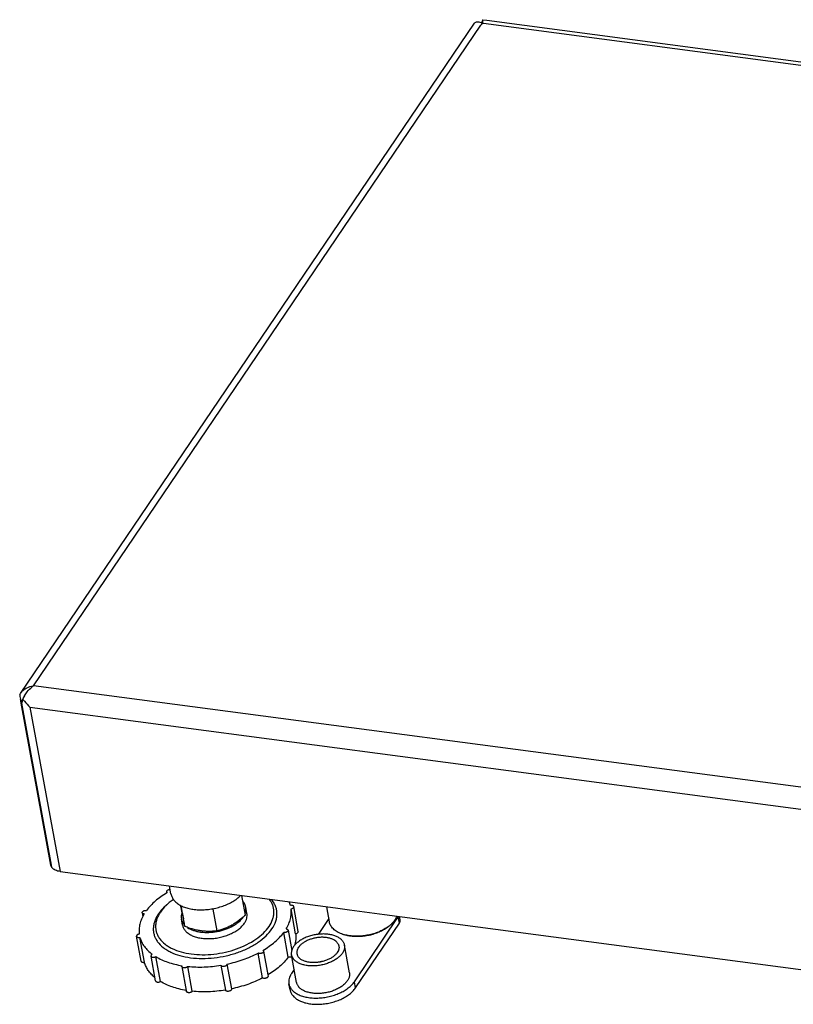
# Model space of a CAD drawing. Header units: millimetres. Extents: x 0 to 1680, y 0 to 1188.
# Tile 4 of 8: x 988 to 1189, y 237 to 493. Entities that reach past the tile are written whole.
import ezdxf

# ---------------------------------------------------------------- set-up
doc = ezdxf.new("R2010")
doc.units = ezdxf.units.MM
doc.header["$LTSCALE"] = 4
for name, color, linetype in [('00_COMPONENTS', 7, 'Continuous'), ('02___PRT_ALL_AXES', 7, 'Continuous'), ('AXES', 7, 'Continuous')]:
    doc.layers.add(name, color=color, linetype=linetype)

msp = doc.modelspace()

# ---------------------------------------------------------------- linework, layer by layer
at = {"color": 7, "linetype": 'Continuous'}
for p, q in [((988.52, 317.73), (1106.52, 491.88)), ((1108.58, 492.7), (1108.59, 492.76)), ((1108.59, 492.76), (1108.68, 492.74)), ((1108.59, 492.76), (1108.59, 492.7)), ((1108.68, 492.74), (1109.68, 492.61)), ((1109.68, 492.61), (1379.17, 456.95)), ((988.3, 317.37), (988.52, 317.73)), ((988.3, 317.37), (988.31, 317.33)), ((988.59, 315.79), (988.52, 316.14)), ((988.7, 315.17), (988.59, 315.79)), ((996.4, 273.09), (988.7, 315.17)), ((996.67, 272.49), (996.4, 273.09)), ((998.8, 271.45), (1070.37, 261.98)), ((1027.62, 265.62), (1027.25, 267.68)), ((1070.37, 261.98), (1074, 261.5)), ((1074, 261.5), (1083.08, 260.3)), ((1083.08, 260.3), (1245.3, 238.83)), ((1084.31, 257.29), (1084.63, 257.56)), ((1072.37, 255.11), (1071.99, 255.25))]:
    msp.add_line(p, q, dxfattribs=at)
at = {"color": 9, "linetype": 'Continuous'}
for p, q in [((991.91, 319.71), (1108.18, 491.29)), ((1108.18, 491.29), (1108.38, 491.6)), ((1108.38, 491.6), (1108.57, 491.87)), ((1108.57, 491.87), (1108.87, 491.83)), ((1108.87, 491.83), (1378.06, 456.21)), ((1241.82, 286.64), (991.91, 319.71)), ((990.98, 314.16), (1241.36, 281.02)), ((990.98, 314.16), (998.8, 271.45))]:
    msp.add_line(p, q, dxfattribs=at)
at = {"color": 3, "linetype": 'Continuous'}
for p, q in [((996.56, 273.12), (988.86, 315.19)), ((996.56, 273.12), (988.86, 315.19)), ((996.67, 272.49), (996.56, 273.12)), ((996.67, 272.49), (996.56, 273.12))]:
    msp.add_line(p, q, dxfattribs=at)
at = {"color": 7, "linetype": 'Continuous'}
msp.add_lwpolyline([(1108.58, 492.7), (1108.5, 492.39), (1108.36, 491.94)], dxfattribs=at)
for centre, radius, start, end in [((1118.53, 492.07), 9.97, 176.3662, 177.2262), ((1078.97, 264.14), 8.68, 307.9695, 310.6847), ((1079.33, 263.73), 8.13, 310.6833, 312.3576), ((1074.98, 263.5), 8.78, 250.0719, 252.708)]:
    msp.add_arc(centre, radius, start, end, dxfattribs=at)
at = {"color": 3, "linetype": 'Continuous'}
msp.add_arc((992.67, 314.93), 3.81, 145.919, 159.4255, dxfattribs=at)
at = {"color": 7, "linetype": 'Continuous'}
for points, knots in [([(1106.52, 491.88), (1106.59, 491.99), (1106.84, 492.18), (1107.34, 492.25), (1107.94, 492.15), (1108.35, 491.98), (1108.57, 491.87)], [0, 0, 0, 0, 0.179409, 0.396502, 0.669237, 1, 1, 1, 1]), ([(1108.58, 492.55), (1108.58, 492.51), (1108.57, 492.28), (1108.57, 492.05), (1108.57, 491.87)], [0, 0, 0, 0, 0.187802, 1, 1, 1, 1]), ([(988.52, 317.73), (988.7, 318.01), (989.14, 318.51), (990.23, 319.3), (991.23, 319.62), (991.91, 319.71)], [0, 0, 0, 0, 0.244319, 0.491917, 1, 1, 1, 1]), ([(989.12, 316.25), (989.18, 316.37), (989.41, 316.82), (989.67, 317.25), (989.89, 317.57)], [0, 0, 0, 0, 0.244895, 1, 1, 1, 1]), ([(989.89, 317.57), (990, 317.75), (990.48, 318.42), (991.05, 319.04), (991.53, 319.42)], [0, 0, 0, 0, 0.258238, 1, 1, 1, 1]), ([(988.86, 315.19), (988.89, 315.25), (988.94, 315.4), (989.04, 315.75), (989.09, 316.04), (989.12, 316.25)], [0, 0, 0, 0, 0.183654, 0.420119, 1, 1, 1, 1]), ([(989.12, 316.25), (989.25, 316.06), (989.8, 315.3), (990.45, 314.62), (990.98, 314.16)], [0, 0, 0, 0, 0.249214, 1, 1, 1, 1]), ([(998.8, 271.45), (998.36, 271.51), (997.57, 271.7), (996.88, 272.2), (996.67, 272.49)], [0, 0, 0, 0, 0.554188, 1, 1, 1, 1]), ([(1027.62, 265.62), (1027.65, 265.48), (1027.72, 265.19), (1027.95, 264.63), (1028.38, 263.96), (1029.11, 263.26), (1030.03, 262.66), (1031.12, 262.17), (1032.35, 261.81), (1033.7, 261.58), (1035.14, 261.48), (1036.63, 261.52), (1038.14, 261.7), (1039.63, 262.01), (1041.07, 262.44), (1042.43, 262.99), (1043.68, 263.64), (1044.78, 264.38), (1045.43, 264.94), (1045.72, 265.24)], [0, 0, 0, 0, 0.021279, 0.042808, 0.087467, 0.135612, 0.188199, 0.245598, 0.307697, 0.374014, 0.443793, 0.516082, 0.5898, 0.663797, 0.736912, 0.808023, 0.876108, 0.940309, 1, 1, 1, 1]), ([(1086.34, 259.86), (1086.27, 259.67), (1086.05, 259.19), (1085.55, 258.46), (1085.07, 257.96), (1084.81, 257.72)], [0, 0, 0, 0, 0.228225, 0.596781, 1, 1, 1, 1]), ([(1071.99, 255.25), (1071.56, 255.4), (1070.97, 255.67), (1070.26, 256.14), (1069.81, 256.52), (1069.44, 256.94), (1069.14, 257.38), (1068.92, 257.85), (1068.83, 258.18), (1068.8, 258.34)], [0, 0, 0, 0, 0.289282, 0.42252, 0.548456, 0.667839, 0.781817, 0.891922, 1, 1, 1, 1]), ([(1084.31, 257.3), (1083.99, 257.05), (1083.3, 256.58), (1082.16, 255.98), (1080.91, 255.47), (1079.58, 255.08), (1078.21, 254.8), (1076.82, 254.64), (1075.45, 254.61), (1074.56, 254.68), (1074.12, 254.74)], [0, 0, 0, 0, 0.113146, 0.233359, 0.359068, 0.488392, 0.619265, 0.749545, 0.877112, 1, 1, 1, 1]), ([(1084.31, 257.29), (1084.02, 257.04), (1083.37, 256.56), (1082.28, 255.94), (1081.07, 255.42), (1079.77, 255), (1078.42, 254.71), (1077.06, 254.54), (1075.71, 254.51), (1074.82, 254.57), (1074.39, 254.63)], [0, 0, 0, 0, 0.111167, 0.23018, 0.355441, 0.484958, 0.616495, 0.74771, 0.876269, 1, 1, 1, 1]), ([(1074.12, 254.74), (1073.97, 254.76), (1073.38, 254.85), (1072.79, 254.99), (1072.37, 255.12)], [0, 0, 0, 0, 0.258677, 1, 1, 1, 1]), ([(1074.39, 254.63), (1074.04, 254.68), (1073.35, 254.8), (1072.69, 254.99), (1072.37, 255.11)], [0, 0, 0, 0, 0.515186, 1, 1, 1, 1])]:
    msp.add_open_spline(points, degree=3, knots=knots, dxfattribs=at)
for points in [[(988.31, 317.33), (988.35, 317.08), (988.4, 316.83), (988.46, 316.58)], [(991.53, 319.42), (991.65, 319.52), (991.78, 319.62), (991.91, 319.71)], [(988.46, 316.58), (988.51, 316.34), (988.57, 316.1), (988.64, 315.85)], [(988.64, 315.85), (988.7, 315.63), (988.78, 315.41), (988.86, 315.19)]]:
    msp.add_open_spline(points, degree=3, dxfattribs=at)
at = {"color": 3, "linetype": 'Continuous'}
msp.add_open_spline([(988.86, 315.19), (988.89, 315.56), (988.97, 315.92), (989.1, 316.26)], degree=3, dxfattribs=at)
at = {"layer": '00_COMPONENTS', "color": 7, "linetype": 'Continuous'}
for p, q in [((1026.52, 266.21), (1026.56, 265.98)), ((1026.56, 265.98), (1026.57, 265.93)), ((1047.36, 260.57), (1047.06, 262.18)), ((1060, 255.3), (1058.82, 261.74)), ((1060.71, 255.89), (1059.53, 262.34)), ((1020.16, 260.74), (1020.33, 259.8)), ((1030.63, 257.51), (1030.34, 259.12)), ((1058.04, 256.22), (1059, 250.96)), ((1019.84, 248.17), (1018.66, 254.62)), ((1020.73, 247.87), (1019.55, 254.31)), ((1058.1, 249.17), (1056.92, 255.61)), ((1051.68, 250.74), (1052.8, 244.58)), ((1023.61, 243.05), (1022.43, 249.49)), ((1024.88, 242.88), (1023.7, 249.33)), ((1051.42, 243.81), (1050.24, 250.25)), ((1030.45, 246.74), (1031.58, 240.56)), ((1033.15, 240.35), (1031.97, 246.79)), ((1040.58, 247.09), (1040.58, 247.09)), ((1040.58, 247.09), (1041.76, 240.64)), ((1042.15, 247.39), (1042.16, 247.38)), ((1042.16, 247.38), (1043.33, 240.95)), ((1052.8, 244.58), (1052.86, 244.3)), ((1031.58, 240.56), (1031.63, 240.29)), ((1043.33, 240.95), (1043.33, 240.93))]:
    msp.add_line(p, q, dxfattribs=at)
for centre, radius, start, end in [((1039.4, 244.59), 24.9, 120.7216, 121.0259), ((1052.15, 260.85), 6.74, 15.4225, 23.895)]:
    msp.add_arc(centre, radius, start, end, dxfattribs=at)
for points, knots in [([(1026.52, 266.21), (1026.51, 266.25), (1026.51, 266.32), (1026.56, 266.43), (1026.64, 266.54), (1026.8, 266.67), (1027.06, 266.78), (1027.29, 266.82), (1027.41, 266.83)], [0, 0, 0, 0, 0.087992, 0.184131, 0.293409, 0.417107, 0.698908, 1, 1, 1, 1]), ([(1026.68, 266), (1026.64, 266.02), (1026.57, 266.08), (1026.53, 266.17), (1026.52, 266.21)], [0, 0, 0, 0, 0.530946, 1, 1, 1, 1]), ([(1026.57, 265.93), (1026.02, 265.6), (1024.98, 264.92), (1023.14, 263.47), (1021.94, 262.23), (1021.27, 261.34)], [0, 0, 0, 0, 0.270524, 0.528011, 1, 1, 1, 1]), ([(1028.24, 264.18), (1028.13, 264.1), (1027.68, 263.79), (1027.26, 263.45), (1026.95, 263.19)], [0, 0, 0, 0, 0.255625, 1, 1, 1, 1]), ([(1047.06, 262.18), (1047.02, 262.44), (1046.84, 262.96), (1046.54, 263.41), (1046.36, 263.62)], [0, 0, 0, 0, 0.487945, 1, 1, 1, 1]), ([(1053.11, 257.18), (1053.5, 257.75), (1053.97, 258.65), (1054.31, 259.93), (1054.4, 260.86), (1054.33, 261.77), (1054.1, 262.65), (1053.71, 263.5), (1053.37, 264.01), (1053.17, 264.26)], [0, 0, 0, 0, 0.271527, 0.397253, 0.518247, 0.636649, 0.754837, 0.875223, 1, 1, 1, 1]), ([(1053.85, 256.53), (1054.27, 257.15), (1054.78, 258.14), (1055.13, 259.53), (1055.2, 260.54), (1055.09, 261.53), (1054.8, 262.48), (1054.33, 263.39), (1053.92, 263.94), (1053.69, 264.2)], [0, 0, 0, 0, 0.270544, 0.395536, 0.51587, 0.633912, 0.752276, 0.873545, 1, 1, 1, 1]), ([(1020.16, 260.74), (1020.15, 260.78), (1020.15, 260.87), (1020.22, 260.99), (1020.33, 261.11), (1020.48, 261.21), (1020.67, 261.29), (1020.93, 261.35), (1021.14, 261.36), (1021.27, 261.34)], [0, 0, 0, 0, 0.086475, 0.183435, 0.296242, 0.424922, 0.565857, 0.713234, 1, 1, 1, 1]), ([(1026.51, 262.81), (1026.29, 262.62), (1025.5, 261.9), (1024.79, 261.08), (1024.35, 260.43)], [0, 0, 0, 0, 0.264091, 1, 1, 1, 1]), ([(1026.95, 263.19), (1026.74, 263.01), (1025.98, 262.32), (1025.3, 261.54), (1024.88, 260.91)], [0, 0, 0, 0, 0.264095, 1, 1, 1, 1]), ([(1046.9, 260.57), (1047, 260.83), (1047.13, 261.37), (1047.11, 261.92), (1047.06, 262.18)], [0, 0, 0, 0, 0.512376, 1, 1, 1, 1]), ([(1057.55, 256.54), (1057.81, 256.96), (1058.25, 257.81), (1058.7, 259.13), (1058.91, 260.45), (1058.88, 261.32), (1058.82, 261.74)], [0, 0, 0, 0, 0.269396, 0.523254, 0.765193, 1, 1, 1, 1]), ([(1059.53, 262.34), (1059.53, 262.37), (1059.51, 262.43), (1059.44, 262.51), (1059.35, 262.58), (1059.19, 262.65), (1058.95, 262.68), (1058.74, 262.66), (1058.64, 262.64)], [0, 0, 0, 0, 0.090064, 0.186844, 0.294928, 0.416141, 0.693577, 1, 1, 1, 1]), ([(1058.82, 261.74), (1058.92, 261.76), (1059.12, 261.82), (1059.32, 261.94), (1059.45, 262.06), (1059.51, 262.15), (1059.54, 262.25), (1059.54, 262.31), (1059.53, 262.34)], [0, 0, 0, 0, 0.306775, 0.583746, 0.704744, 0.812761, 0.909668, 1, 1, 1, 1]), ([(1020.64, 260.42), (1020.39, 260), (1019.95, 259.15), (1019.5, 257.83), (1019.29, 256.51), (1019.32, 255.64), (1019.37, 255.21)], [0, 0, 0, 0, 0.269396, 0.523254, 0.765193, 1, 1, 1, 1]), ([(1020.64, 260.42), (1020.58, 260.42), (1020.47, 260.45), (1020.31, 260.51), (1020.2, 260.61), (1020.16, 260.7), (1020.16, 260.74)], [0, 0, 0, 0, 0.303525, 0.569869, 0.797663, 1, 1, 1, 1]), ([(1024.35, 260.43), (1024.14, 260.13), (1023.78, 259.53), (1023.37, 258.58), (1023.11, 257.63), (1023, 256.68), (1023.05, 255.76), (1023.26, 254.85), (1023.63, 253.99), (1024.33, 252.87), (1025.32, 251.89), (1026.52, 251.06), (1027.95, 250.28), (1030.02, 249.53), (1032.77, 248.98), (1035.76, 248.8), (1038.87, 248.97), (1041.99, 249.5), (1045, 250.37), (1047.79, 251.54), (1050.25, 252.97), (1052.31, 254.61), (1053.41, 255.88), (1053.85, 256.53)], [0, 0, 0, 0, 0.026557, 0.051696, 0.075618, 0.098638, 0.121134, 0.143531, 0.166263, 0.189735, 0.240066, 0.267473, 0.296488, 0.359312, 0.428111, 0.501688, 0.578398, 0.656335, 0.733496, 0.807939, 0.877943, 0.942191, 1, 1, 1, 1]), ([(1024.88, 260.91), (1024.69, 260.62), (1024.34, 260.04), (1023.94, 259.14), (1023.69, 258.23), (1023.59, 257.33), (1023.64, 256.44), (1023.84, 255.57), (1024.19, 254.75), (1024.86, 253.68), (1025.81, 252.73), (1026.96, 251.94), (1028.33, 251.2), (1030.31, 250.48), (1032.94, 249.96), (1035.8, 249.78), (1038.77, 249.94), (1041.76, 250.45), (1044.64, 251.28), (1047.31, 252.4), (1049.67, 253.77), (1051.63, 255.34), (1052.69, 256.55), (1053.11, 257.18)], [0, 0, 0, 0, 0.026556, 0.051696, 0.075618, 0.098638, 0.121134, 0.143531, 0.166263, 0.189735, 0.240066, 0.267473, 0.296489, 0.359312, 0.42811, 0.501688, 0.578398, 0.656335, 0.733496, 0.807939, 0.877943, 0.942191, 1, 1, 1, 1]), ([(1030.51, 260.79), (1030.41, 260.52), (1030.27, 259.97), (1030.29, 259.39), (1030.34, 259.12)], [0, 0, 0, 0, 0.513106, 1, 1, 1, 1]), ([(1030.34, 259.12), (1030.36, 258.98), (1030.44, 258.7), (1030.68, 258.14), (1030.96, 257.77), (1031.17, 257.54)], [0, 0, 0, 0, 0.241072, 0.486002, 1, 1, 1, 1]), ([(1031.93, 256.91), (1032.4, 256.59), (1033.21, 256.22), (1034.37, 255.89), (1035.7, 255.65), (1037.48, 255.57), (1039.66, 255.82), (1041.77, 256.38), (1043.39, 257.09), (1044.54, 257.8), (1045.5, 258.53), (1046.1, 259.17), (1046.42, 259.63)], [0, 0, 0, 0, 0.106852, 0.166109, 0.228777, 0.362034, 0.501373, 0.640501, 0.773154, 0.8354, 0.894175, 1, 1, 1, 1]), ([(1046.71, 258.02), (1046.85, 258.22), (1047.09, 258.64), (1047.32, 259.29), (1047.42, 259.94), (1047.4, 260.37), (1047.36, 260.57)], [0, 0, 0, 0, 0.272698, 0.526954, 0.767226, 1, 1, 1, 1]), ([(1030.63, 257.51), (1030.68, 257.25), (1030.86, 256.72), (1031.35, 256), (1032.05, 255.38), (1032.93, 254.86), (1033.96, 254.45), (1035.13, 254.17), (1036.4, 254.02), (1037.73, 253.99), (1039.1, 254.1), (1040.47, 254.35), (1041.8, 254.71), (1043.06, 255.19), (1044.2, 255.78), (1045.21, 256.45), (1046.06, 257.19), (1046.52, 257.74), (1046.71, 258.02)], [0, 0, 0, 0, 0.043118, 0.088468, 0.137767, 0.191994, 0.251428, 0.315793, 0.384395, 0.456246, 0.530158, 0.604825, 0.678902, 0.751075, 0.820136, 0.885067, 0.945134, 1, 1, 1, 1]), ([(1058.04, 256.22), (1058.04, 256.18), (1058.04, 256.09), (1057.97, 255.96), (1057.86, 255.85), (1057.71, 255.75), (1057.53, 255.67), (1057.27, 255.6), (1057.06, 255.6), (1056.92, 255.61)], [0, 0, 0, 0, 0.086475, 0.183435, 0.296242, 0.424922, 0.565857, 0.713234, 1, 1, 1, 1]), ([(1057.55, 256.54), (1057.61, 256.53), (1057.73, 256.51), (1057.88, 256.44), (1057.99, 256.35), (1058.03, 256.26), (1058.04, 256.22)], [0, 0, 0, 0, 0.303525, 0.569869, 0.797663, 1, 1, 1, 1]), ([(1060, 255.3), (1060.1, 255.32), (1060.29, 255.37), (1060.5, 255.49), (1060.63, 255.61), (1060.69, 255.7), (1060.72, 255.8), (1060.72, 255.86), (1060.71, 255.89)], [0, 0, 0, 0, 0.306773, 0.583747, 0.70474, 0.812756, 0.909677, 1, 1, 1, 1]), ([(1019.37, 255.21), (1019.27, 255.2), (1019.08, 255.14), (1018.87, 255.02), (1018.75, 254.9), (1018.69, 254.81), (1018.65, 254.71), (1018.65, 254.65), (1018.66, 254.62)], [0, 0, 0, 0, 0.306775, 0.583746, 0.704744, 0.812761, 0.909668, 1, 1, 1, 1]), ([(1018.66, 254.62), (1018.67, 254.59), (1018.69, 254.52), (1018.75, 254.45), (1018.85, 254.38), (1019.01, 254.31), (1019.25, 254.28), (1019.45, 254.29), (1019.55, 254.31)], [0, 0, 0, 0, 0.090064, 0.186844, 0.294928, 0.416141, 0.693577, 1, 1, 1, 1]), ([(1019.55, 254.31), (1019.67, 253.9), (1019.98, 253.08), (1020.69, 251.94), (1021.62, 250.87), (1022.36, 250.25), (1022.76, 249.96)], [0, 0, 0, 0, 0.233687, 0.475419, 0.72974, 1, 1, 1, 1]), ([(1051.52, 250.96), (1052.07, 251.29), (1053.13, 251.98), (1055.02, 253.45), (1056.25, 254.71), (1056.92, 255.61)], [0, 0, 0, 0, 0.27077, 0.52838, 1, 1, 1, 1]), ([(1060, 255.3), (1060.07, 254.79), (1060.08, 253.73), (1059.86, 252.7), (1059.7, 252.19)], [0, 0, 0, 0, 0.489841, 1, 1, 1, 1]), ([(1051.68, 250.74), (1051.68, 250.72), (1051.68, 250.67), (1051.66, 250.56), (1051.56, 250.42), (1051.39, 250.29), (1051.17, 250.19), (1050.92, 250.13), (1050.67, 250.12), (1050.44, 250.15), (1050.3, 250.21), (1050.24, 250.25)], [0, 0, 0, 0, 0.043188, 0.088623, 0.191828, 0.315548, 0.456048, 0.604733, 0.7511, 0.885152, 1, 1, 1, 1]), ([(1051.52, 250.96), (1051.56, 250.93), (1051.63, 250.87), (1051.67, 250.79), (1051.68, 250.74)], [0, 0, 0, 0, 0.530946, 1, 1, 1, 1]), ([(1019.84, 248.17), (1019.84, 248.14), (1019.87, 248.08), (1019.93, 248), (1020.03, 247.93), (1020.19, 247.87), (1020.43, 247.83), (1020.63, 247.85), (1020.73, 247.87)], [0, 0, 0, 0, 0.090056, 0.186851, 0.29493, 0.416144, 0.693578, 1, 1, 1, 1]), ([(1022.76, 249.96), (1022.7, 249.93), (1022.61, 249.87), (1022.49, 249.75), (1022.43, 249.62), (1022.42, 249.53), (1022.43, 249.49)], [0, 0, 0, 0, 0.30281, 0.568672, 0.796701, 1, 1, 1, 1]), ([(1022.43, 249.49), (1022.44, 249.45), (1022.47, 249.37), (1022.58, 249.27), (1022.73, 249.2), (1022.91, 249.17), (1023.11, 249.16), (1023.32, 249.18), (1023.52, 249.24), (1023.64, 249.3), (1023.7, 249.33)], [0, 0, 0, 0, 0.086361, 0.183372, 0.296407, 0.42538, 0.566508, 0.71381, 0.860669, 1, 1, 1, 1]), ([(1023.7, 249.33), (1024.67, 248.74), (1026.3, 248.01), (1028.62, 247.34), (1029.87, 247.09), (1030.52, 246.99)], [0, 0, 0, 0, 0.472208, 0.729713, 1, 1, 1, 1]), ([(1042.15, 247.39), (1043.58, 247.7), (1046.35, 248.47), (1049, 249.6), (1050.24, 250.25)], [0, 0, 0, 0, 0.510127, 1, 1, 1, 1]), ([(1058.1, 249.17), (1057.44, 248.28), (1056.24, 247.04), (1054.39, 245.59), (1053.35, 244.91), (1052.81, 244.58)], [0, 0, 0, 0, 0.471989, 0.729476, 1, 1, 1, 1]), ([(1059, 249.38), (1058.94, 249.34), (1058.81, 249.26), (1058.58, 249.19), (1058.34, 249.15), (1058.18, 249.16), (1058.1, 249.17)], [0, 0, 0, 0, 0.235422, 0.491084, 0.751451, 1, 1, 1, 1]), ([(1023.42, 243.92), (1023.09, 244.19), (1022.47, 244.77), (1021.7, 245.74), (1021.11, 246.77), (1020.83, 247.5), (1020.73, 247.87)], [0, 0, 0, 0, 0.267169, 0.520745, 0.763764, 1, 1, 1, 1]), ([(1030.45, 246.74), (1030.44, 246.78), (1030.45, 246.87), (1030.49, 246.95), (1030.52, 246.99)], [0, 0, 0, 0, 0.471149, 1, 1, 1, 1]), ([(1031.97, 246.79), (1031.93, 246.74), (1031.83, 246.63), (1031.63, 246.52), (1031.39, 246.44), (1031.13, 246.4), (1030.89, 246.41), (1030.68, 246.48), (1030.54, 246.57), (1030.47, 246.66), (1030.46, 246.71), (1030.45, 246.74)], [0, 0, 0, 0, 0.113737, 0.247122, 0.393333, 0.542321, 0.683365, 0.80764, 0.911217, 0.956753, 1, 1, 1, 1]), ([(1031.97, 246.79), (1033.38, 246.65), (1036.26, 246.56), (1039.13, 246.85), (1040.58, 247.09)], [0, 0, 0, 0, 0.490653, 1, 1, 1, 1]), ([(1042.16, 247.38), (1042.16, 247.35), (1042.16, 247.28), (1042.13, 247.19), (1042.07, 247.1), (1041.95, 246.98), (1041.74, 246.86), (1041.45, 246.77), (1041.15, 246.75), (1040.92, 246.79), (1040.76, 246.86), (1040.67, 246.92), (1040.61, 247), (1040.59, 247.06), (1040.58, 247.09)], [0, 0, 0, 0, 0.045209, 0.093748, 0.147745, 0.208178, 0.346585, 0.500018, 0.653449, 0.791852, 0.852278, 0.906278, 0.954819, 1, 1, 1, 1]), ([(1023.61, 243.05), (1023.62, 243.01), (1023.65, 242.92), (1023.76, 242.83), (1023.91, 242.76), (1024.09, 242.72), (1024.29, 242.71), (1024.5, 242.74), (1024.7, 242.79), (1024.82, 242.85), (1024.88, 242.88)], [0, 0, 0, 0, 0.086361, 0.183372, 0.296407, 0.42538, 0.566508, 0.71381, 0.860669, 1, 1, 1, 1]), ([(1051.42, 243.81), (1050.18, 243.16), (1047.53, 242.02), (1044.76, 241.25), (1043.33, 240.95)], [0, 0, 0, 0, 0.489873, 1, 1, 1, 1]), ([(1052.86, 244.3), (1052.86, 244.27), (1052.86, 244.22), (1052.84, 244.11), (1052.74, 243.98), (1052.57, 243.84), (1052.35, 243.74), (1052.1, 243.69), (1051.85, 243.67), (1051.62, 243.71), (1051.48, 243.77), (1051.42, 243.81)], [0, 0, 0, 0, 0.043183, 0.088619, 0.191822, 0.315539, 0.456036, 0.604724, 0.751084, 0.885163, 1, 1, 1, 1]), ([(1031.58, 240.56), (1030.95, 240.66), (1029.72, 240.92), (1027.44, 241.59), (1025.84, 242.3), (1024.88, 242.88)], [0, 0, 0, 0, 0.270073, 0.527468, 1, 1, 1, 1]), ([(1041.76, 240.65), (1040.31, 240.41), (1037.44, 240.12), (1034.56, 240.2), (1033.15, 240.35)], [0, 0, 0, 0, 0.509347, 1, 1, 1, 1]), ([(1043.33, 240.93), (1043.34, 240.9), (1043.34, 240.84), (1043.31, 240.74), (1043.25, 240.65), (1043.13, 240.53), (1042.92, 240.41), (1042.63, 240.33), (1042.33, 240.3), (1042.1, 240.34), (1041.94, 240.41), (1041.85, 240.48), (1041.79, 240.55), (1041.77, 240.61), (1041.76, 240.64)], [0, 0, 0, 0, 0.045209, 0.093748, 0.147745, 0.208178, 0.346585, 0.500018, 0.653449, 0.791852, 0.852278, 0.906278, 0.954819, 1, 1, 1, 1]), ([(1033.15, 240.35), (1033.11, 240.29), (1033.01, 240.19), (1032.81, 240.07), (1032.57, 239.99), (1032.31, 239.95), (1032.07, 239.97), (1031.88, 240.02), (1031.77, 240.09), (1031.7, 240.15), (1031.65, 240.22), (1031.64, 240.27), (1031.63, 240.29)], [0, 0, 0, 0, 0.113691, 0.246983, 0.393126, 0.542035, 0.68301, 0.807224, 0.861739, 0.911258, 0.956771, 1, 1, 1, 1])]:
    msp.add_open_spline(points, degree=3, knots=knots, dxfattribs=at)
at = {"layer": '02___PRT_ALL_AXES', "color": 7, "linetype": 'Continuous'}
for p, q in [((1046.98, 260.12), (1046.05, 265.19)), ((1030.21, 262.34), (1030.15, 262.65)), ((1031.26, 257.15), (1030.26, 262.59)), ((1039.64, 256.04), (1038.61, 261.65))]:
    msp.add_line(p, q, dxfattribs=at)
for centre, radius, start, end in [((1028.13, 233.41), 30.13, 69.6321, 70.2096), ((1058.71, 239.27), 30.08, 131.2984, 131.9215), ((1447.03, 343.17), 424.58, 191.1884, 191.4111)]:
    msp.add_arc(centre, radius, start, end, dxfattribs=at)
for points, knots in [([(1030.52, 260.79), (1030.49, 260.91), (1030.39, 261.43), (1030.29, 261.95), (1030.21, 262.34)], [0, 0, 0, 0, 0.240626, 1, 1, 1, 1]), ([(1031.26, 257.15), (1031.23, 257.28), (1031.09, 257.95), (1030.95, 258.63), (1030.84, 259.17)], [0, 0, 0, 0, 0.198007, 1, 1, 1, 1]), ([(1046.98, 260.12), (1046.7, 259.87), (1046.13, 259.38), (1045.25, 258.69), (1044.35, 258.05), (1043.73, 257.68), (1043.42, 257.5)], [0, 0, 0, 0, 0.255593, 0.508156, 0.756639, 1, 1, 1, 1]), ([(1035.56, 256.02), (1035.2, 256.06), (1034.48, 256.19), (1033.4, 256.44), (1032.32, 256.76), (1031.61, 257.01), (1031.26, 257.15)], [0, 0, 0, 0, 0.243735, 0.492319, 0.744744, 1, 1, 1, 1]), ([(1039.64, 256.04), (1039.32, 255.99), (1038.65, 255.92), (1037.64, 255.88), (1036.6, 255.9), (1035.91, 255.97), (1035.56, 256.02)], [0, 0, 0, 0, 0.241881, 0.488681, 0.741234, 1, 1, 1, 1]), ([(1043.42, 257.5), (1043.11, 257.33), (1042.49, 257.02), (1041.55, 256.62), (1040.6, 256.29), (1039.96, 256.12), (1039.64, 256.04)], [0, 0, 0, 0, 0.259179, 0.511836, 0.75848, 1, 1, 1, 1])]:
    msp.add_open_spline(points, degree=3, knots=knots, dxfattribs=at)
at = {"layer": 'AXES', "color": 7, "linetype": 'Continuous'}
for p, q in [((1068.8, 258.34), (1068.08, 262.28)), ((1068.63, 259.27), (1065.83, 255.13)), ((1075.29, 242.82), (1086.68, 259.64)), ((1087.21, 258.92), (1087.05, 259.77)), ((1074.01, 245.16), (1072.69, 252.33)), ((1060.24, 242.64), (1058.92, 249.81)), ((1059.63, 245.98), (1058.95, 244.98)), ((1058.56, 240.67), (1058.27, 242.28))]:
    msp.add_line(p, q, dxfattribs=at)
at = {"layer": 'AXES', "color": 9, "linetype": 'Continuous'}
for p, q in [((1086.98, 258.02), (1086.68, 259.64)), ((1075.59, 241.21), (1075.29, 242.82))]:
    msp.add_line(p, q, dxfattribs=at)
at = {"layer": 'AXES', "color": 3, "linetype": 'Continuous'}
msp.add_line((1075.59, 241.21), (1086.98, 258.02), dxfattribs=at)
at = {"layer": 'AXES', "color": 7, "linetype": 'Continuous'}
msp.add_arc((1068.11, 238.51), 9.64, 96.0076, 104.7346, dxfattribs=at)
for points, knots in [([(1086.68, 259.64), (1086.69, 259.65), (1086.73, 259.7), (1086.76, 259.76), (1086.79, 259.81)], [0, 0, 0, 0, 0.255121, 1, 1, 1, 1]), ([(1072.04, 253.6), (1071.85, 253.8), (1071.53, 254.08), (1071.04, 254.38), (1070.62, 254.58), (1070.17, 254.76), (1069.68, 254.91), (1069.17, 255.04), (1068.44, 255.16), (1067.48, 255.24), (1066.29, 255.2), (1065.09, 255.04), (1063.91, 254.77), (1062.79, 254.38), (1061.75, 253.89), (1060.84, 253.32), (1060.07, 252.69), (1059.57, 252.1), (1059.26, 251.61), (1059.09, 251.25), (1058.96, 250.88), (1058.89, 250.52), (1058.88, 250.16), (1058.9, 249.93), (1058.92, 249.81)], [0, 0, 0, 0, 0.050568, 0.077879, 0.106593, 0.136706, 0.168178, 0.200932, 0.234866, 0.305714, 0.379525, 0.454869, 0.53022, 0.604051, 0.674932, 0.741626, 0.803215, 0.859232, 0.885209, 0.909922, 0.933522, 0.956218, 0.978275, 1, 1, 1, 1]), ([(1070.75, 253.08), (1070.44, 253.41), (1069.93, 253.73), (1069.27, 254), (1068.74, 254.16), (1068.03, 254.3), (1067.13, 254.37), (1066.19, 254.35), (1065.24, 254.22), (1064.3, 254), (1063.41, 253.69), (1062.59, 253.31), (1061.87, 252.86), (1061.26, 252.35), (1060.79, 251.81), (1060.51, 251.32), (1060.38, 250.92), (1060.33, 250.64), (1060.31, 250.35), (1060.33, 250.16), (1060.35, 250.07)], [0, 0, 0, 0, 0.106067, 0.136202, 0.167696, 0.234397, 0.305296, 0.37916, 0.454558, 0.529963, 0.603847, 0.674778, 0.74152, 0.803153, 0.85921, 0.909858, 0.933474, 0.956187, 0.978259, 1, 1, 1, 1]), ([(1072.04, 253.6), (1072.12, 253.51), (1072.28, 253.32), (1072.47, 253), (1072.61, 252.68), (1072.67, 252.45), (1072.69, 252.33)], [0, 0, 0, 0, 0.26188, 0.513857, 0.758749, 1, 1, 1, 1]), ([(1072.69, 252.33), (1072.72, 252.22), (1072.74, 251.98), (1072.72, 251.62), (1072.65, 251.26), (1072.53, 250.9), (1072.36, 250.53), (1072.05, 250.05), (1071.54, 249.46), (1070.78, 248.82), (1069.87, 248.25), (1068.83, 247.77), (1067.71, 247.38), (1066.53, 247.1), (1065.33, 246.94), (1064.14, 246.91), (1063.18, 246.98), (1062.45, 247.11), (1061.94, 247.23), (1061.45, 247.38), (1061, 247.56), (1060.58, 247.77), (1060.09, 248.07), (1059.77, 248.34), (1059.58, 248.54)], [0, 0, 0, 0, 0.021725, 0.043782, 0.066478, 0.090078, 0.114791, 0.140768, 0.196785, 0.258374, 0.325068, 0.395949, 0.46978, 0.545131, 0.620475, 0.694286, 0.765134, 0.799068, 0.831822, 0.863294, 0.893407, 0.922121, 0.949432, 1, 1, 1, 1]), ([(1071.27, 252.07), (1071.28, 251.98), (1071.3, 251.79), (1071.29, 251.51), (1071.24, 251.22), (1071.1, 250.83), (1070.83, 250.34), (1070.36, 249.79), (1069.75, 249.29), (1069.03, 248.84), (1068.21, 248.45), (1067.32, 248.14), (1066.38, 247.92), (1065.43, 247.8), (1064.49, 247.77), (1063.59, 247.84), (1062.88, 247.98), (1062.35, 248.15), (1061.69, 248.41), (1061.18, 248.73), (1060.87, 249.07)], [0, 0, 0, 0, 0.021741, 0.043813, 0.066526, 0.090142, 0.14079, 0.196847, 0.25848, 0.325222, 0.396153, 0.470037, 0.545442, 0.62084, 0.694704, 0.765603, 0.832304, 0.863798, 0.893933, 1, 1, 1, 1]), ([(1070.75, 253.08), (1070.81, 253), (1070.94, 252.85), (1071.09, 252.6), (1071.2, 252.34), (1071.25, 252.16), (1071.27, 252.07)], [0, 0, 0, 0, 0.261862, 0.513862, 0.758755, 1, 1, 1, 1]), ([(1058.92, 249.81), (1058.94, 249.7), (1059, 249.47), (1059.15, 249.14), (1059.34, 248.83), (1059.5, 248.64), (1059.58, 248.54)], [0, 0, 0, 0, 0.241251, 0.486143, 0.73812, 1, 1, 1, 1]), ([(1060.35, 250.07), (1060.37, 249.98), (1060.41, 249.8), (1060.53, 249.54), (1060.68, 249.29), (1060.8, 249.14), (1060.87, 249.07)], [0, 0, 0, 0, 0.241245, 0.486138, 0.738138, 1, 1, 1, 1]), ([(1058.95, 244.98), (1058.81, 244.77), (1058.55, 244.33), (1058.3, 243.64), (1058.2, 242.95), (1058.23, 242.5), (1058.27, 242.28)], [0, 0, 0, 0, 0.272698, 0.526954, 0.767226, 1, 1, 1, 1]), ([(1074.01, 245.16), (1074.03, 245.05), (1074.05, 244.81), (1074.04, 244.45), (1073.97, 244.09), (1073.84, 243.72), (1073.67, 243.36), (1073.36, 242.88), (1072.86, 242.29), (1072.09, 241.65), (1071.18, 241.08), (1070.14, 240.59), (1069.02, 240.21), (1067.84, 239.93), (1066.64, 239.77), (1065.45, 239.74), (1064.49, 239.81), (1063.76, 239.94), (1063.25, 240.06), (1062.76, 240.21), (1062.31, 240.39), (1061.89, 240.6), (1061.4, 240.9), (1061.08, 241.17), (1060.89, 241.37)], [0, 0, 0, 0, 0.021725, 0.043782, 0.066478, 0.090078, 0.114791, 0.140768, 0.196785, 0.258374, 0.325068, 0.395949, 0.46978, 0.545131, 0.620475, 0.694286, 0.765134, 0.799068, 0.831822, 0.863294, 0.893407, 0.922121, 0.949432, 1, 1, 1, 1]), ([(1058.27, 242.28), (1058.29, 242.14), (1058.37, 241.86), (1058.59, 241.32), (1059.03, 240.68), (1059.77, 240.02), (1060.7, 239.47), (1061.79, 239.04), (1063.03, 238.74), (1064.37, 238.58), (1065.79, 238.56), (1067.24, 238.67), (1068.69, 238.93), (1070.09, 239.32), (1071.42, 239.83), (1072.63, 240.44), (1073.7, 241.15), (1074.6, 241.93), (1075.09, 242.52), (1075.29, 242.82)], [0, 0, 0, 0, 0.021465, 0.043221, 0.088566, 0.13786, 0.192081, 0.251509, 0.315866, 0.384461, 0.456304, 0.530208, 0.604868, 0.678937, 0.751101, 0.820155, 0.885079, 0.94514, 1, 1, 1, 1]), ([(1060.24, 242.64), (1060.26, 242.53), (1060.32, 242.3), (1060.46, 241.97), (1060.65, 241.66), (1060.81, 241.46), (1060.89, 241.37)], [0, 0, 0, 0, 0.241251, 0.486143, 0.73812, 1, 1, 1, 1])]:
    msp.add_open_spline(points, degree=3, knots=knots, dxfattribs=at)
at = {"layer": 'AXES', "color": 3, "linetype": 'Continuous'}
for points, knots in [([(1086.98, 258.02), (1087.03, 258.1), (1087.11, 258.24), (1087.2, 258.47), (1087.23, 258.7), (1087.22, 258.85), (1087.21, 258.92)], [0, 0, 0, 0, 0.27258, 0.526969, 0.76726, 1, 1, 1, 1]), ([(1058.56, 240.67), (1058.59, 240.53), (1058.66, 240.25), (1058.89, 239.71), (1059.33, 239.07), (1060.06, 238.41), (1060.99, 237.86), (1062.09, 237.43), (1063.32, 237.13), (1064.67, 236.97), (1066.08, 236.94), (1067.53, 237.06), (1068.98, 237.32), (1070.39, 237.71), (1071.71, 238.21), (1072.93, 238.83), (1074, 239.54), (1074.89, 240.32), (1075.38, 240.91), (1075.59, 241.21)], [0, 0, 0, 0, 0.021465, 0.043221, 0.088566, 0.13786, 0.192081, 0.251509, 0.315866, 0.384461, 0.456304, 0.530208, 0.604868, 0.678937, 0.751101, 0.820155, 0.885079, 0.94514, 1, 1, 1, 1])]:
    msp.add_open_spline(points, degree=3, knots=knots, dxfattribs=at)

doc.saveas('drawing.dxf')
